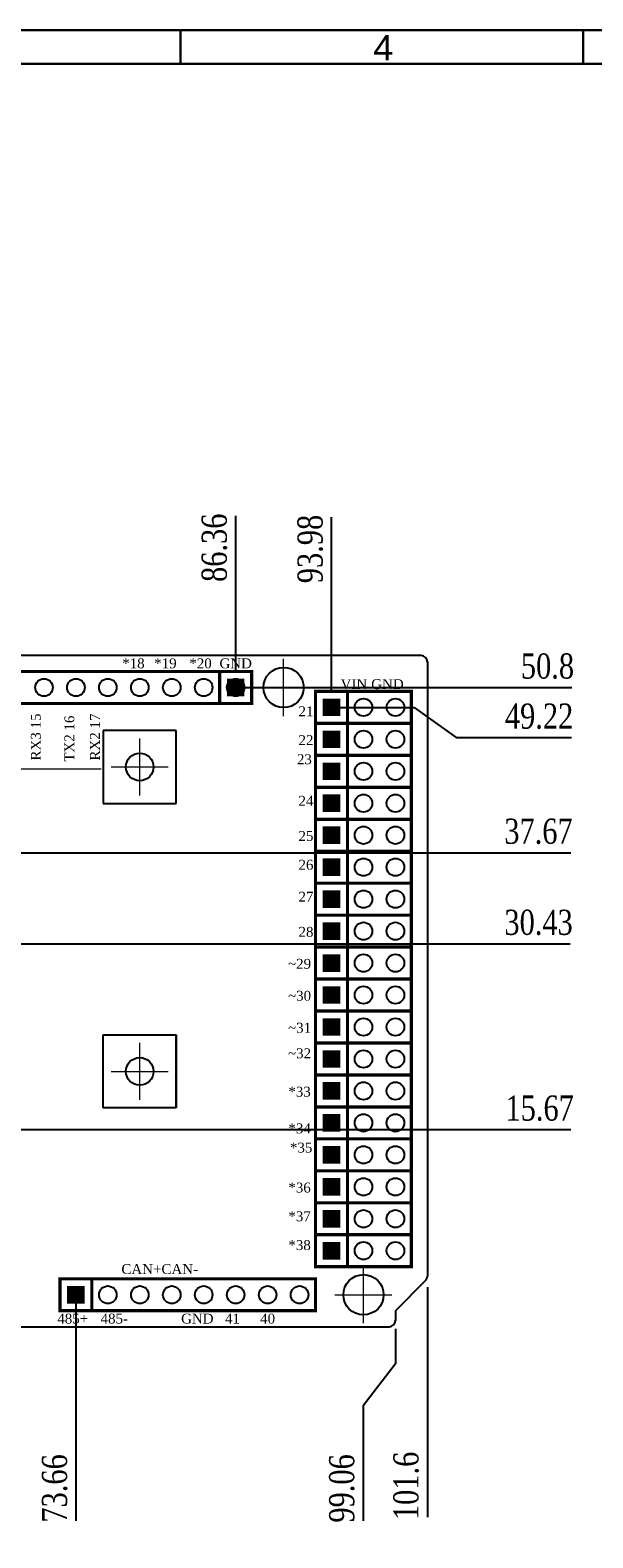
# Model space of a CAD drawing. Header units: millimetres. Extents: x 861 to 1254, y -31 to 249.
# Tile 21 of 49: x 991 to 1058, y 69 to 249. Entities that reach past the tile are written whole.
import ezdxf
from ezdxf.enums import TextEntityAlignment as Align

# ---------------------------------------------------------------- set-up
doc = ezdxf.new("R2010")
doc.units = ezdxf.units.MM
doc.header["$LTSCALE"] = 32.67
doc.header["$PDMODE"] = 3
doc.header["$PDSIZE"] = 0.3125
doc.linetypes.add('CENTER', pattern=[0.6, 0.375, -0.075, 0.075, -0.075])
doc.layers.get('0').update_dxf_attribs({"linetype": 'CONTINUOUS'})
doc.layers.get('Defpoints').update_dxf_attribs({"linetype": 'CONTINUOUS'})
doc.layers.add('COMP_ART', color=7, linetype='CONTINUOUS')
doc.layers.add('中心線2', color=1, linetype='CENTER', lineweight=15)
doc.layers.add('尺寸標柱線', color=3, linetype='CONTINUOUS', lineweight=15)
doc.styles.get("Standard").update_dxf_attribs({"font": 'times.ttf', "width": 0.8})
doc.styles.add('TEXTSTYLE_0', font='txt', dxfattribs={"width": 0.8})
doc.dimstyles.new('ISO-25(2)', dxfattribs={"dimtxt": 3, "dimasz": 2.5, "dimexe": 1, "dimexo": 1, "dimgap": 1, "dimtad": 1, "dimlfac": 0.666667, "dimdsep": 46, "dimtxsty": 'Standard', "dimcen": 2.5, "dimclrd": 3, "dimclre": 3, "dimclrt": 2, "dimadec": 0, "dimazin": 2, "dimtfac": 1, "dimtmove": 0, "dimatfit": 3, "dimfxl": 0, "dimarcsym": 0})

# ---------------------------------------------------------------- blocks, each defined once
blk = doc.blocks.new('*D234')
at = {"layer": 'Defpoints', "color": 0}
for p in [(1038.31, 100.06), (885.91, 94.34), (1038.31, 80.09)]:
    blk.add_point(p, dxfattribs=at)
at = {"layer": '尺寸標柱線', "color": 3, "lineweight": -2}
blk.add_line((1038.31, 99.06), (1038.31, 71.66), dxfattribs=at)
at = {"layer": '尺寸標柱線', "color": 2, "insert": (1035.78, 75.37), "char_height": 3, "attachment_point": 5, "rotation": 90}
blk.add_mtext('101.6', dxfattribs=at)
blk = doc.blocks.new('ROUND_110')
blk.add_circle((0, 0), 0.0275)
blk = doc.blocks.new('SQUARE_109')
blk.add_solid([(0.0275, 0.0275), (0.0275, -0.0275), (-0.0275, 0.0275), (-0.0275, -0.0275)])
blk = doc.blocks.new('*D240')
at = {"layer": 'Defpoints', "color": 0}
for p in [(996.4, 99.2), (885.91, 94.34), (996.4, 79.92)]:
    blk.add_point(p, dxfattribs=at)
at = {"layer": '尺寸標柱線', "color": 3, "lineweight": -2}
blk.add_line((996.4, 98.2), (996.4, 71.22), dxfattribs=at)
at = {"layer": '尺寸標柱線', "color": 2, "insert": (993.87, 75.07), "char_height": 3, "attachment_point": 5, "rotation": 90}
blk.add_mtext('73.66', dxfattribs=at)
blk = doc.blocks.new('*D241')
at = {"layer": 'Defpoints', "color": 0}
for p in [(885.91, 94.34), (1034.5, 95.09), (1030.65, 79.92)]:
    blk.add_point(p, dxfattribs=at)
at = {"layer": '尺寸標柱線', "color": 3, "lineweight": -2}
for p, q in [((1034.5, 94.09), (1034.5, 89.92)), ((1034.5, 89.92), (1030.65, 84.92)), ((1030.65, 84.92), (1030.65, 71.22))]:
    blk.add_line(p, q, dxfattribs=at)
at = {"layer": '尺寸標柱線', "color": 2, "insert": (1028.12, 75.07), "char_height": 3, "attachment_point": 5, "rotation": 90}
blk.add_mtext('99.06', dxfattribs=at)
blk = doc.blocks.new('*D250')
at = {"layer": 'Defpoints', "color": 0}
for p in [(1015.45, 182.39), (1015.45, 171.59), (885.91, 94.34)]:
    blk.add_point(p, dxfattribs=at)
at = {"layer": '尺寸標柱線', "color": 3, "lineweight": -2}
blk.add_line((1015.45, 172.59), (1015.45, 191.01), dxfattribs=at)
at = {"layer": '尺寸標柱線', "color": 2, "insert": (1012.92, 187.2), "char_height": 3, "attachment_point": 5, "rotation": 90}
blk.add_mtext('86.36', dxfattribs=at)
blk = doc.blocks.new('*D251')
at = {"layer": 'Defpoints', "color": 0}
for p in [(1026.88, 182.23), (1026.88, 169.22), (885.91, 94.34)]:
    blk.add_point(p, dxfattribs=at)
at = {"layer": '尺寸標柱線', "color": 3, "lineweight": -2}
blk.add_line((1026.88, 170.22), (1026.88, 190.86), dxfattribs=at)
at = {"layer": '尺寸標柱線', "color": 2, "insert": (1024.35, 187.05), "char_height": 3, "attachment_point": 5, "rotation": 90}
blk.add_mtext('93.98', dxfattribs=at)
blk = doc.blocks.new('*D255')
at = {"layer": 'Defpoints', "color": 0}
for p in [(1025.83, 168.17), (1046.74, 164.57), (885.91, 94.34)]:
    blk.add_point(p, dxfattribs=at)
at = {"layer": '尺寸標柱線', "color": 3, "lineweight": -2}
for p, q in [((1026.83, 168.17), (1036.74, 168.17)), ((1036.74, 168.17), (1041.74, 164.57)), ((1041.74, 164.57), (1055.51, 164.57))]:
    blk.add_line(p, q, dxfattribs=at)
at = {"layer": '尺寸標柱線', "color": 2, "insert": (1051.63, 167.1), "char_height": 3, "attachment_point": 5}
blk.add_mtext('49.22', dxfattribs=at)
blk = doc.blocks.new('*D256')
at = {"layer": 'Defpoints', "color": 0}
for p in [(1014.4, 170.54), (1048.72, 170.54), (885.91, 94.34)]:
    blk.add_point(p, dxfattribs=at)
at = {"layer": '尺寸標柱線', "color": 3, "lineweight": -2}
blk.add_line((1015.4, 170.54), (1055.54, 170.54), dxfattribs=at)
at = {"layer": '尺寸標柱線', "color": 2, "insert": (1052.63, 173.07), "char_height": 3, "attachment_point": 5}
blk.add_mtext('50.8', dxfattribs=at)
blk = doc.blocks.new('*D257')
at = {"layer": 'Defpoints', "color": 0}
for p in [(972.79, 150.85), (1046.72, 150.85), (885.91, 94.34)]:
    blk.add_point(p, dxfattribs=at)
at = {"layer": '尺寸標柱線', "color": 3, "lineweight": -2}
blk.add_line((973.79, 150.85), (1055.4, 150.85), dxfattribs=at)
at = {"layer": '尺寸標柱線', "color": 2, "insert": (1051.56, 153.38), "char_height": 3, "attachment_point": 5}
blk.add_mtext('37.67', dxfattribs=at)
blk = doc.blocks.new('*D258')
at = {"layer": 'Defpoints', "color": 0}
for p in [(981.85, 139.99), (1046.8, 139.99), (885.91, 94.34)]:
    blk.add_point(p, dxfattribs=at)
at = {"layer": '尺寸標柱線', "color": 3, "lineweight": -2}
blk.add_line((982.85, 139.99), (1055.33, 139.99), dxfattribs=at)
at = {"layer": '尺寸標柱線', "color": 2, "insert": (1051.57, 142.52), "char_height": 3, "attachment_point": 5}
blk.add_mtext('30.43', dxfattribs=at)
blk = doc.blocks.new('*D259')
at = {"layer": 'Defpoints', "color": 0}
for p in [(972.79, 117.85), (1047, 117.85), (885.91, 94.34)]:
    blk.add_point(p, dxfattribs=at)
at = {"layer": '尺寸標柱線', "color": 3, "lineweight": -2}
blk.add_line((973.79, 117.85), (1055.4, 117.85), dxfattribs=at)
at = {"layer": '尺寸標柱線', "color": 2, "insert": (1051.7, 120.38), "char_height": 3, "attachment_point": 5}
blk.add_mtext('15.67', dxfattribs=at)

msp = doc.modelspace()

# ---------------------------------------------------------------- linework, layer by layer
at = {"color": 7, "linetype": 'Continuous', "lineweight": 30}
for p, q in [((860.87, 248.896), (1252.87, 248.896)), ((1008.87, 244.896), (1008.87, 248.896)), ((1056.87, 244.896), (1056.87, 248.896)), ((864.87, 244.896), (1248.87, 244.896))]:
    msp.add_line(p, q, dxfattribs=at)
for p, q in [((1037.559, 174.352), (886.659, 174.352)), ((1038.309, 173.602), (1038.309, 100.368)), ((1034.499, 96.247), (1038.09, 99.837)), ((1034.499, 96.247), (1034.499, 95.092)), ((886.659, 94.342), (1033.749, 94.342))]:
    msp.add_line(p, q)
at = {"color": 40, "linetype": 'Continuous'}
for p, q in [((1008.363, 165.426), (999.663, 165.426)), ((999.663, 165.426), (999.663, 156.726)), ((1008.363, 165.426), (999.663, 165.426)), ((999.663, 165.426), (999.663, 156.726)), ((1008.363, 156.726), (1008.363, 165.426)), ((1008.363, 156.726), (1008.363, 165.426)), ((999.663, 156.726), (1008.363, 156.726)), ((999.663, 156.726), (1008.363, 156.726)), ((999.663, 129.126), (1008.363, 129.126)), ((999.663, 120.426), (999.663, 129.126)), ((999.663, 129.126), (1008.363, 129.126)), ((999.663, 120.426), (999.663, 129.126)), ((1008.363, 129.126), (1008.363, 120.426)), ((1008.363, 120.426), (1008.363, 129.126)), ((1008.363, 129.126), (1008.363, 120.426)), ((1008.363, 120.426), (999.663, 120.426)), ((1008.363, 120.426), (999.663, 120.426))]:
    msp.add_line(p, q, dxfattribs=at)
msp.add_lwpolyline([(999.447, 160.826, 0.191, 0.191, 0), (975.825, 160.826, 0.191, 0.191, 0), (975.444, 161.207, 0.191, 0.191, 0), (975.444, 165.398, 0.191, 0.191, 0), (932.963, 165.398, 0.191, 0.191, 0)], format="xyseb")
for centre, radius in [((1021.164, 170.542), 2.4), ((1026.879, 168.171), 0.6), ((1026.879, 164.361), 0.6), ((1026.879, 160.551), 0.6), ((1026.879, 156.741), 0.6), ((1026.879, 152.931), 0.6), ((1026.879, 149.121), 0.6), ((1026.879, 145.311), 0.6), ((1026.879, 141.501), 0.6), ((1026.879, 137.691), 0.6), ((1026.879, 133.881), 0.6), ((1026.879, 130.071), 0.6), ((1026.879, 126.261), 0.6), ((1026.879, 122.451), 0.6), ((1026.879, 118.641), 0.6), ((1026.879, 114.831), 0.6), ((1026.879, 111.021), 0.6), ((1026.879, 107.211), 0.6), ((1026.879, 103.401), 0.6), ((1030.689, 98.152), 2.4)]:
    msp.add_circle(centre, radius)
at = {"color": 7, "linetype": 'Continuous'}
for centre in [(1004.013, 161.076), (1004.013, 124.776)]:
    msp.add_circle(centre, 1.65, dxfattribs=at)
for centre, start, end in [((1037.559, 173.602), 0, 90), ((1037.559, 100.368), 315, 0), ((1033.749, 95.092), 270, 0)]:
    msp.add_arc(centre, 0.75, start, end)
at = {"layer": 'COMP_ART', "const_width": 0.381}
for points in [[(986.874, 172.447), (986.874, 168.637), (1017.354, 168.637), (1017.354, 172.447), (986.874, 172.447)], [(1013.544, 168.637), (1013.544, 172.447)], [(1017.354, 168.637), (1017.354, 172.447)], [(1024.974, 170.076), (1024.974, 166.266), (1036.404, 166.266), (1036.404, 170.076), (1024.974, 170.076)], [(1028.784, 166.266), (1028.784, 170.076)], [(1024.974, 166.266), (1024.974, 162.456), (1036.404, 162.456), (1036.404, 166.266), (1024.974, 166.266)], [(1028.784, 162.456), (1028.784, 166.266)], [(1024.974, 162.456), (1024.974, 158.646), (1036.404, 158.646), (1036.404, 162.456), (1024.974, 162.456)], [(1028.784, 158.646), (1028.784, 162.456)], [(1024.974, 158.646), (1024.974, 154.836), (1036.404, 154.836), (1036.404, 158.646), (1024.974, 158.646)], [(1028.784, 154.836), (1028.784, 158.646)], [(1024.974, 154.836), (1024.974, 151.026), (1036.404, 151.026), (1036.404, 154.836), (1024.974, 154.836)], [(1028.784, 151.026), (1028.784, 154.836)], [(1024.974, 151.026), (1024.974, 147.216), (1036.404, 147.216), (1036.404, 151.026), (1024.974, 151.026)], [(1028.784, 147.216), (1028.784, 151.026)], [(1024.974, 147.216), (1024.974, 143.406), (1036.404, 143.406), (1036.404, 147.216), (1024.974, 147.216)], [(1028.784, 143.406), (1028.784, 147.216)], [(1024.974, 143.406), (1024.974, 139.596), (1036.404, 139.596), (1036.404, 143.406), (1024.974, 143.406)], [(1028.784, 139.596), (1028.784, 143.406)], [(1024.974, 139.596), (1024.974, 135.786), (1036.404, 135.786), (1036.404, 139.596), (1024.974, 139.596)], [(1028.784, 135.786), (1028.784, 139.596)], [(1024.974, 135.786), (1024.974, 131.976), (1036.404, 131.976), (1036.404, 135.786), (1024.974, 135.786)], [(1028.784, 131.976), (1028.784, 135.786)], [(1024.974, 131.976), (1024.974, 128.166), (1036.404, 128.166), (1036.404, 131.976), (1024.974, 131.976)], [(1028.784, 128.166), (1028.784, 131.976)], [(1024.974, 128.166), (1024.974, 124.356), (1036.404, 124.356), (1036.404, 128.166), (1024.974, 128.166)], [(1028.784, 124.356), (1028.784, 128.166)], [(1024.974, 124.356), (1024.974, 120.546), (1036.404, 120.546), (1036.404, 124.356), (1024.974, 124.356)], [(1028.784, 120.546), (1028.784, 124.356)], [(1024.974, 120.546), (1024.974, 116.736), (1036.404, 116.736), (1036.404, 120.546), (1024.974, 120.546)], [(1028.784, 116.736), (1028.784, 120.546)], [(1024.974, 116.736), (1024.974, 112.926), (1036.404, 112.926), (1036.404, 116.736), (1024.974, 116.736)], [(1028.784, 112.926), (1028.784, 116.736)], [(1024.974, 112.926), (1024.974, 109.116), (1036.404, 109.116), (1036.404, 112.926), (1024.974, 112.926)], [(1028.784, 109.116), (1028.784, 112.926)], [(1024.974, 109.116), (1024.974, 105.306), (1036.404, 105.306), (1036.404, 109.116), (1024.974, 109.116)], [(1028.784, 105.306), (1028.784, 109.116)], [(1024.974, 105.306), (1024.974, 101.496), (1036.404, 101.496), (1036.404, 105.306), (1024.974, 105.306)], [(1028.784, 101.496), (1028.784, 105.306)], [(994.494, 100.057), (994.494, 96.247), (1024.974, 96.247), (1024.974, 100.057), (994.494, 100.057)], [(998.304, 96.247), (998.304, 100.057)]]:
    msp.add_lwpolyline(points, dxfattribs=at)
at = {"layer": '中心線2'}
for p, q in [((1021.164, 167.142), (1021.164, 173.942)), ((1017.764, 170.542), (1024.564, 170.542)), ((1004.013, 157.676), (1004.013, 164.476)), ((1000.613, 161.076), (1007.413, 161.076)), ((1004.013, 121.376), (1004.013, 128.176)), ((1000.613, 124.776), (1007.413, 124.776)), ((1030.689, 94.752), (1030.689, 101.552)), ((1027.289, 98.152), (1034.089, 98.152))]:
    msp.add_line(p, q, dxfattribs=at)

# ---------------------------------------------------------------- block references
at = {"layer": 'COMP_ART', "xscale": 38.09999999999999, "yscale": 38.09999999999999, "zscale": 38.09999999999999, "rotation": 90}
for name, p in [('ROUND_110', (992.589, 170.542)), ('ROUND_110', (996.399, 170.542)), ('ROUND_110', (1000.209, 170.542)), ('ROUND_110', (1004.019, 170.542)), ('ROUND_110', (1007.829, 170.542)), ('ROUND_110', (1011.639, 170.542)), ('ROUND_110', (1015.449, 170.542)), ('SQUARE_109', (1015.449, 170.542)), ('SQUARE_109', (1026.879, 168.171)), ('ROUND_110', (1030.689, 168.171)), ('ROUND_110', (1034.499, 168.171)), ('SQUARE_109', (1026.879, 164.361)), ('ROUND_110', (1030.689, 164.361)), ('ROUND_110', (1034.499, 164.361)), ('SQUARE_109', (1026.879, 160.551)), ('ROUND_110', (1030.689, 160.551)), ('ROUND_110', (1034.499, 160.551)), ('SQUARE_109', (1026.879, 156.741)), ('ROUND_110', (1030.689, 156.741)), ('ROUND_110', (1034.499, 156.741)), ('SQUARE_109', (1026.879, 152.931)), ('ROUND_110', (1030.689, 152.931)), ('ROUND_110', (1034.499, 152.931)), ('SQUARE_109', (1026.879, 149.121)), ('ROUND_110', (1030.689, 149.121)), ('ROUND_110', (1034.499, 149.121)), ('SQUARE_109', (1026.879, 145.311)), ('ROUND_110', (1030.689, 145.311)), ('ROUND_110', (1034.499, 145.311)), ('SQUARE_109', (1026.879, 141.501)), ('ROUND_110', (1030.689, 141.501)), ('ROUND_110', (1034.499, 141.501)), ('SQUARE_109', (1026.879, 137.691)), ('ROUND_110', (1030.689, 137.691)), ('ROUND_110', (1034.499, 137.691)), ('SQUARE_109', (1026.879, 133.881)), ('ROUND_110', (1030.689, 133.881)), ('ROUND_110', (1034.499, 133.881)), ('SQUARE_109', (1026.879, 130.071)), ('ROUND_110', (1030.689, 130.071)), ('ROUND_110', (1034.499, 130.071)), ('SQUARE_109', (1026.879, 126.261)), ('ROUND_110', (1030.689, 126.261)), ('ROUND_110', (1034.499, 126.261)), ('SQUARE_109', (1026.879, 122.451)), ('ROUND_110', (1030.689, 122.451)), ('ROUND_110', (1034.499, 122.451)), ('SQUARE_109', (1026.879, 118.641)), ('ROUND_110', (1030.689, 118.641)), ('ROUND_110', (1034.499, 118.641)), ('SQUARE_109', (1026.879, 114.831)), ('ROUND_110', (1030.689, 114.831)), ('ROUND_110', (1034.499, 114.831)), ('SQUARE_109', (1026.879, 111.021)), ('ROUND_110', (1030.689, 111.021)), ('ROUND_110', (1034.499, 111.021)), ('SQUARE_109', (1026.879, 107.211)), ('ROUND_110', (1030.689, 107.211)), ('ROUND_110', (1034.499, 107.211)), ('SQUARE_109', (1026.879, 103.401)), ('ROUND_110', (1030.689, 103.401)), ('ROUND_110', (1034.499, 103.401)), ('SQUARE_109', (996.399, 98.152)), ('ROUND_110', (1000.209, 98.152)), ('ROUND_110', (1004.019, 98.152)), ('ROUND_110', (1007.829, 98.152)), ('ROUND_110', (1011.639, 98.152)), ('ROUND_110', (1015.449, 98.152)), ('ROUND_110', (1019.259, 98.152)), ('ROUND_110', (1023.069, 98.152))]:
    msp.add_blockref(name, p, dxfattribs=at)

# ---------------------------------------------------------------- texts
at = {"color": 2, "linetype": 'Continuous', "lineweight": 30, "style": 'TEXTSTYLE_0', "width": 1.2}
msp.add_text('4', height=3, dxfattribs=at).set_placement((1031.851, 245.299), (1034.251, 245.299), align=Align.FIT)
for s, p in [('*18', (1003.257, 172.828)), ('*19', (1007.067, 172.828)), ('*20', (1011.258, 172.828)), ('GND', (1015.449, 172.828)), ('VIN', (1029.546, 170.351)), ('GND', (1033.547, 170.351)), ('21', (1023.831, 167.113)), ('22', (1023.831, 163.684)), ('23', (1023.641, 161.398)), ('24', (1023.831, 156.445)), ('25', (1023.831, 152.254)), ('26', (1023.831, 148.825)), ('27', (1023.831, 145.015)), ('28', (1023.831, 140.824)), ('~29', (1023.069, 137.014)), ('~30', (1023.069, 133.204)), ('~31', (1023.069, 129.394)), ('~32', (1023.069, 126.346)), ('*33', (1023.069, 121.774)), ('*34', (1023.069, 117.392)), ('*35', (1023.26, 115.106)), ('*36', (1023.069, 110.344)), ('*37', (1023.069, 106.915)), ('*38', (1023.069, 103.486)), ('CAN+', (1004.21, 100.628)), ('CAN-', (1008.782, 100.628)), ('485+', (996.018, 94.723)), ('485-', (1000.971, 94.723)), ('GND', (1010.877, 94.723)), ('41', (1015.068, 94.723)), ('40', (1019.259, 94.723))]:
    msp.add_text(s, height=1.1811).set_placement(p, align=Align.CENTER)
for s, p in [('RX3 15', (992.208, 164.636)), ('TX2 16', (996.209, 164.446)), ('RX2 17', (999.257, 164.636))]:
    msp.add_text(s, height=1.1811, rotation=90).set_placement(p, align=Align.CENTER)

# ---------------------------------------------------------------- dimensions: what is measured, and where the dimension line sits
at = {"layer": '尺寸標柱線'}
for feature_location, offset, dtype, picture, middle in [((1015.449, 171.59), (0, 10.799), 1, '*D250', (1012.919, 187.2)), ((1026.879, 169.219), (0, 13.014), 1, '*D251', (1024.349, 187.048)), ((1014.402, 170.542), (34.315, 0), 0, '*D256', (1052.63, 173.072)), ((1025.832, 168.171), (20.909, -3.605), 0, '*D255', (1051.627, 167.097)), ((972.789, 150.847), (73.935, 0), 0, '*D257', (1051.56, 153.377)), ((981.849, 139.987), (64.948, 0), 0, '*D258', (1051.565, 142.517)), ((972.789, 117.847), (74.214, 0), 0, '*D259', (1051.704, 120.377)), ((1038.309, 100.057), (0, -19.971), 1, '*D234', (1035.779, 75.375)), ((996.399, 99.2), (0, -19.278), 1, '*D240', (993.869, 75.069)), ((1034.499, 95.092), (-3.845, -15.173), 1, '*D241', (1028.124, 75.071))]:
    dim = msp.add_ordinate_dim(feature_location=feature_location, offset=offset, dtype=dtype, origin=(885.909, 94.342), dimstyle='ISO-25(2)', dxfattribs=at)
    dim.commit()
    dim.dimension.update_dxf_attribs({"geometry": picture, "text_midpoint": middle})

doc.saveas('drawing.dxf')
